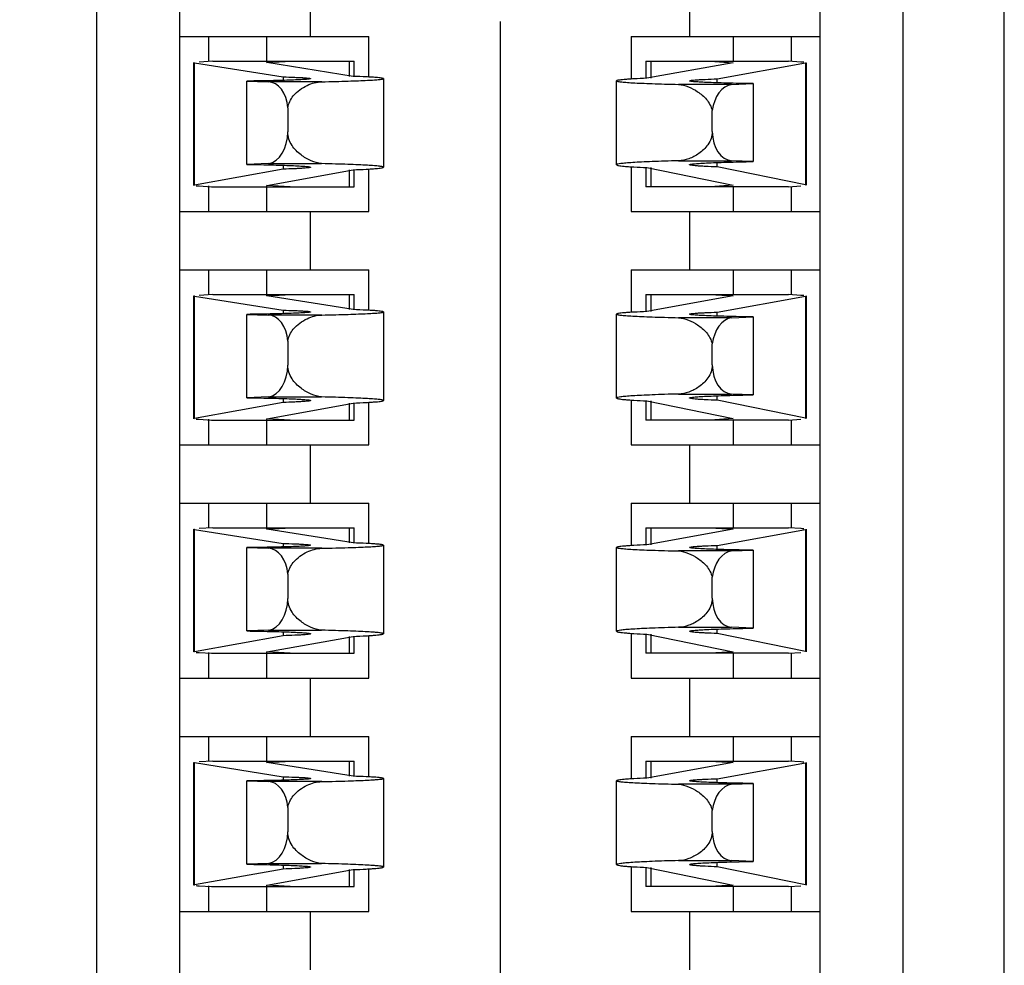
# Model space of a CAD drawing. Header units: inches. Extents: x 0 to 34, y 0 to 22.
# Tile 8 of 51: x 11.521 to 11.787, y 10.861 to 11.116. Entities that reach past the tile are written whole.
import ezdxf

# ---------------------------------------------------------------- set-up
doc = ezdxf.new("R2010")
doc.units = ezdxf.units.IN
doc.header["$LTSCALE"] = 1.87
doc.header["$MEASUREMENT"] = 0
doc.linetypes.add('CENTER', pattern=[0.6, 0.375, -0.075, 0.075, -0.075])
doc.layers.get('0').update_dxf_attribs({"linetype": 'CONTINUOUS'})
doc.layers.add('02___PRT_ALL_AXES', color=7, linetype='CONTINUOUS')
doc.layers.add('DIMENSIONS', color=7, linetype='CONTINUOUS')
doc.styles.get("Standard").update_dxf_attribs({"font": 'txt', "width": 0.8})
doc.dimstyles.new('DIMSTYLE_2', dxfattribs={"dimtxt": 0.125, "dimasz": 0.18, "dimexe": 0.125, "dimexo": 0.0625, "dimgap": 0.03125, "dimtad": 0, "dimtih": 1, "dimtoh": 1, "dimlfac": 0.5, "dimdsep": 46, "dimtxsty": 'STANDARD', "dimblk": '_FILLED', "dimblk1": '_FILLED', "dimblk2": '_FILLED', "dimcen": 0.09, "dimadec": 0, "dimazin": 0, "dimtp": 0.001, "dimtm": 0.001, "dimtfac": 1, "dimtofl": 0, "dimtmove": 0, "dimatfit": 3, "dimldrblk": '_FILLED', "dimfxl": 1, "dimtolj": 1, "dimarcsym": 0})

# ---------------------------------------------------------------- blocks, each defined once
blk = doc.blocks.new('*D24')
at = {"layer": 'DIMENSIONS', "color": 2, "linetype": 'CONTINUOUS'}
blk.add_line((11.5014, 11.87517), (10.46138, 11.87517), dxfattribs=at)
at = {"layer": 'DIMENSIONS', "color": 2, "linetype": 'CONTINUOUS', "insert": (10.39888, 11.93767), "char_height": 0.125, "width": 1.325, "attachment_point": 3, "line_spacing_factor": 0.9}
blk.add_mtext('71.96{\\Ftxt.shx;\\W1.000000;\\H0.125000; }[2.833]', dxfattribs=at)
blk = doc.blocks.new('_FILLED')
at = {"color": 0, "linetype": 'BYBLOCK'}
blk.add_solid([(0, 0), (-1, 0.1736), (-1, -0.1736)], dxfattribs=at)

msp = doc.modelspace()

# ---------------------------------------------------------------- linework, layer by layer
at = {"color": 7, "linetype": 'CONTINUOUS'}
for p, q in [((11.73693, 10.6921), (11.73693, 13.05824)), ((11.75925, 13.05824), (11.75925, 10.6921)), ((11.78664, 10.6921), (11.78664, 13.05824)), ((11.54159, 10.74879), (11.54159, 13.00155)), ((11.5639, 13.00155), (11.5639, 10.74879)), ((11.59928, 11.11139), (11.59928, 11.12714)), ((11.70164, 11.12714), (11.70164, 11.11139)), ((11.5639, 11.11139), (11.61502, 11.11139)), ((11.57172, 11.11139), (11.57172, 11.1047)), ((11.58747, 11.10436), (11.58747, 11.11139)), ((11.61502, 11.10046), (11.61502, 11.11139)), ((11.68589, 11.11139), (11.68589, 11.09992)), ((11.68589, 11.11139), (11.73693, 11.11139)), ((11.71345, 11.11139), (11.71345, 11.1047)), ((11.7292, 11.1047), (11.7292, 11.11139)), ((11.56778, 11.07121), (11.56778, 11.10436)), ((11.56794, 11.07126), (11.56794, 11.1043)), ((11.56794, 11.1043), (11.59187, 11.1005)), ((11.57293, 11.1047), (11.56918, 11.1045)), ((11.57293, 11.1047), (11.61109, 11.1047)), ((11.58747, 11.10436), (11.59412, 11.1047)), ((11.61082, 11.10064), (11.58747, 11.10436)), ((11.60969, 11.1047), (11.60969, 11.10064)), ((11.61109, 11.10064), (11.61109, 11.1047)), ((11.68983, 11.1047), (11.68983, 11.10012)), ((11.68983, 11.1047), (11.72836, 11.1047)), ((11.71345, 11.10433), (11.69009, 11.10012)), ((11.69123, 11.10012), (11.69123, 11.1047)), ((11.70717, 11.1047), (11.71345, 11.10433)), ((11.70905, 11.09996), (11.73297, 11.10427)), ((11.73173, 11.1045), (11.72836, 11.1047)), ((11.73297, 11.10427), (11.73297, 11.07132)), ((11.73313, 11.10433), (11.73313, 11.07125)), ((11.58206, 11.07687), (11.58206, 11.09936)), ((11.58206, 11.09936), (11.58787, 11.09919)), ((11.60234, 11.09919), (11.58787, 11.09919)), ((11.59187, 11.1005), (11.59187, 11.09956)), ((11.61896, 11.10003), (11.61896, 11.07611)), ((11.68195, 11.07678), (11.68195, 11.09943)), ((11.70905, 11.0989), (11.70905, 11.09996)), ((11.713, 11.09847), (11.69865, 11.09847)), ((11.713, 11.09847), (11.71886, 11.09867)), ((11.71886, 11.09867), (11.71886, 11.07763)), ((11.59314, 11.09217), (11.59314, 11.08562)), ((11.70778, 11.08573), (11.70778, 11.09139)), ((11.69865, 11.07786), (11.713, 11.07786)), ((11.71886, 11.07763), (11.713, 11.07786)), ((11.59187, 11.07558), (11.56794, 11.07126)), ((11.58792, 11.07707), (11.58206, 11.07687)), ((11.58747, 11.07121), (11.61082, 11.07542)), ((11.58792, 11.07707), (11.60226, 11.07707)), ((11.59187, 11.07664), (11.59187, 11.07558)), ((11.60969, 11.07542), (11.60969, 11.07084)), ((11.61109, 11.07084), (11.61109, 11.07542)), ((11.61502, 11.06415), (11.61502, 11.07562)), ((11.68589, 11.07623), (11.68589, 11.06415)), ((11.68983, 11.07599), (11.68983, 11.07084)), ((11.69009, 11.07599), (11.71345, 11.07125)), ((11.69123, 11.07084), (11.69123, 11.07599)), ((11.70905, 11.07618), (11.70905, 11.07737)), ((11.73297, 11.07132), (11.70905, 11.07618)), ((11.56918, 11.07104), (11.57255, 11.07084)), ((11.57172, 11.07104), (11.57172, 11.06415)), ((11.57255, 11.07084), (11.61109, 11.07084)), ((11.58747, 11.06415), (11.58747, 11.07121)), ((11.59375, 11.07084), (11.58747, 11.07121)), ((11.72836, 11.07084), (11.68983, 11.07084)), ((11.71345, 11.07125), (11.70717, 11.07084)), ((11.71345, 11.07084), (11.71345, 11.06415)), ((11.72836, 11.07084), (11.73173, 11.07106)), ((11.7292, 11.06415), (11.7292, 11.07084)), ((11.5639, 11.06415), (11.61502, 11.06415)), ((11.59928, 11.0484), (11.59928, 11.06415)), ((11.68589, 11.06415), (11.73693, 11.06415)), ((11.70164, 11.06415), (11.70164, 11.0484)), ((11.5639, 11.0484), (11.61502, 11.0484)), ((11.57172, 11.0484), (11.57172, 11.04171)), ((11.58747, 11.04136), (11.58747, 11.0484)), ((11.61502, 11.03747), (11.61502, 11.0484)), ((11.68589, 11.0484), (11.68589, 11.03692)), ((11.68589, 11.0484), (11.73693, 11.0484)), ((11.71345, 11.0484), (11.71345, 11.04171)), ((11.7292, 11.04171), (11.7292, 11.0484)), ((11.56778, 11.00821), (11.56778, 11.04136)), ((11.56794, 11.00827), (11.56794, 11.04131)), ((11.56794, 11.04131), (11.59187, 11.03751)), ((11.57293, 11.04171), (11.56918, 11.04151)), ((11.57293, 11.04171), (11.61109, 11.04171)), ((11.58747, 11.04136), (11.59412, 11.04171)), ((11.61082, 11.03765), (11.58747, 11.04136)), ((11.60969, 11.04171), (11.60969, 11.03765)), ((11.61109, 11.03765), (11.61109, 11.04171)), ((11.68983, 11.04171), (11.68983, 11.03713)), ((11.68983, 11.04171), (11.72836, 11.04171)), ((11.71345, 11.04134), (11.69009, 11.03713)), ((11.69123, 11.03713), (11.69123, 11.04171)), ((11.70717, 11.04171), (11.71345, 11.04134)), ((11.70905, 11.03697), (11.73297, 11.04128)), ((11.73173, 11.04151), (11.72836, 11.04171)), ((11.73297, 11.04128), (11.73297, 11.00833)), ((11.73313, 11.04134), (11.73313, 11.00826)), ((11.58206, 11.01388), (11.58206, 11.03637)), ((11.58206, 11.03637), (11.58787, 11.03619)), ((11.60234, 11.03619), (11.58787, 11.03619)), ((11.59187, 11.03751), (11.59187, 11.03657)), ((11.61896, 11.03704), (11.61896, 11.01312)), ((11.68195, 11.01379), (11.68195, 11.03643)), ((11.713, 11.03548), (11.69865, 11.03548)), ((11.70905, 11.03591), (11.70905, 11.03697)), ((11.713, 11.03548), (11.71886, 11.03568)), ((11.71886, 11.03568), (11.71886, 11.01464)), ((11.59314, 11.02918), (11.59314, 11.02263)), ((11.70778, 11.02273), (11.70778, 11.02839)), ((11.58792, 11.01408), (11.58206, 11.01388)), ((11.58792, 11.01408), (11.60226, 11.01408)), ((11.69865, 11.01486), (11.713, 11.01486)), ((11.70905, 11.01318), (11.70905, 11.01438)), ((11.71886, 11.01464), (11.713, 11.01486)), ((11.59187, 11.01258), (11.56794, 11.00827)), ((11.58747, 11.00821), (11.61082, 11.01242)), ((11.59187, 11.01365), (11.59187, 11.01258)), ((11.60969, 11.01242), (11.60969, 11.00785)), ((11.61109, 11.00785), (11.61109, 11.01242)), ((11.61502, 11.00115), (11.61502, 11.01263)), ((11.68589, 11.01323), (11.68589, 11.00115)), ((11.68983, 11.013), (11.68983, 11.00785)), ((11.69009, 11.013), (11.71345, 11.00826)), ((11.69123, 11.00785), (11.69123, 11.013)), ((11.73297, 11.00833), (11.70905, 11.01318)), ((11.56918, 11.00804), (11.57255, 11.00785)), ((11.57172, 11.00804), (11.57172, 11.00115)), ((11.57255, 11.00785), (11.61109, 11.00785)), ((11.58747, 11.00115), (11.58747, 11.00821)), ((11.59375, 11.00785), (11.58747, 11.00821)), ((11.72836, 11.00785), (11.68983, 11.00785)), ((11.71345, 11.00826), (11.70717, 11.00785)), ((11.71345, 11.00785), (11.71345, 11.00115)), ((11.72836, 11.00785), (11.73173, 11.00807)), ((11.7292, 11.00115), (11.7292, 11.00785)), ((11.5639, 11.00115), (11.61502, 11.00115)), ((11.59928, 10.98541), (11.59928, 11.00115)), ((11.68589, 11.00115), (11.73693, 11.00115)), ((11.70164, 11.00115), (11.70164, 10.98541)), ((11.5639, 10.98541), (11.61502, 10.98541)), ((11.57172, 10.98541), (11.57172, 10.97871)), ((11.58747, 10.97837), (11.58747, 10.98541)), ((11.61502, 10.97448), (11.61502, 10.98541)), ((11.68589, 10.98541), (11.68589, 10.97393)), ((11.68589, 10.98541), (11.73693, 10.98541)), ((11.71345, 10.98541), (11.71345, 10.97871)), ((11.7292, 10.97871), (11.7292, 10.98541)), ((11.56778, 10.94522), (11.56778, 10.97837)), ((11.56794, 10.94528), (11.56794, 10.97832)), ((11.56794, 10.97832), (11.59187, 10.97451)), ((11.57293, 10.97871), (11.56918, 10.97852)), ((11.57293, 10.97871), (11.61109, 10.97871)), ((11.58747, 10.97837), (11.59412, 10.97871)), ((11.61082, 10.97466), (11.58747, 10.97837)), ((11.60969, 10.97871), (11.60969, 10.97466)), ((11.61109, 10.97466), (11.61109, 10.97871)), ((11.68983, 10.97871), (11.68983, 10.97414)), ((11.68983, 10.97871), (11.72836, 10.97871)), ((11.71345, 10.97835), (11.69009, 10.97414)), ((11.69123, 10.97414), (11.69123, 10.97871)), ((11.70717, 10.97871), (11.71345, 10.97835)), ((11.70905, 10.97398), (11.73297, 10.97829)), ((11.73173, 10.97852), (11.72836, 10.97871)), ((11.73297, 10.97829), (11.73297, 10.94533)), ((11.73313, 10.97835), (11.73313, 10.94527)), ((11.59187, 10.97451), (11.59187, 10.97358)), ((11.61896, 10.97404), (11.61896, 10.95013)), ((11.70905, 10.97291), (11.70905, 10.97398)), ((11.58206, 10.95088), (11.58206, 10.97338)), ((11.58206, 10.97338), (11.58787, 10.9732)), ((11.60234, 10.9732), (11.58787, 10.9732)), ((11.68195, 10.95079), (11.68195, 10.97344)), ((11.713, 10.97248), (11.69865, 10.97248)), ((11.713, 10.97248), (11.71886, 10.97268)), ((11.71886, 10.97268), (11.71886, 10.95165)), ((11.59314, 10.96619), (11.59314, 10.95963)), ((11.70778, 10.95974), (11.70778, 10.9654)), ((11.58792, 10.95108), (11.58206, 10.95088)), ((11.58792, 10.95108), (11.60226, 10.95108)), ((11.59187, 10.95065), (11.59187, 10.94959)), ((11.68589, 10.95024), (11.68589, 10.93816)), ((11.68983, 10.95001), (11.68983, 10.94485)), ((11.69009, 10.95001), (11.71345, 10.94527)), ((11.69123, 10.94485), (11.69123, 10.95001)), ((11.69865, 10.95187), (11.713, 10.95187)), ((11.70905, 10.95019), (11.70905, 10.95139)), ((11.73297, 10.94533), (11.70905, 10.95019)), ((11.71886, 10.95165), (11.713, 10.95187)), ((11.59187, 10.94959), (11.56794, 10.94528)), ((11.58747, 10.94522), (11.61082, 10.94943)), ((11.60969, 10.94943), (11.60969, 10.94485)), ((11.61109, 10.94485), (11.61109, 10.94943)), ((11.61502, 10.93816), (11.61502, 10.94964)), ((11.56918, 10.94505), (11.57255, 10.94485)), ((11.57172, 10.94505), (11.57172, 10.93816)), ((11.57255, 10.94485), (11.61109, 10.94485)), ((11.58747, 10.93816), (11.58747, 10.94522)), ((11.59375, 10.94485), (11.58747, 10.94522)), ((11.72836, 10.94485), (11.68983, 10.94485)), ((11.71345, 10.94527), (11.70717, 10.94485)), ((11.71345, 10.94485), (11.71345, 10.93816)), ((11.72836, 10.94485), (11.73173, 10.94508)), ((11.7292, 10.93816), (11.7292, 10.94485)), ((11.5639, 10.93816), (11.61502, 10.93816)), ((11.59928, 10.92241), (11.59928, 10.93816)), ((11.68589, 10.93816), (11.73693, 10.93816)), ((11.70164, 10.93816), (11.70164, 10.92241)), ((11.5639, 10.92241), (11.61502, 10.92241)), ((11.57172, 10.92241), (11.57172, 10.91572)), ((11.58747, 10.91538), (11.58747, 10.92241)), ((11.61502, 10.91148), (11.61502, 10.92241)), ((11.68589, 10.92241), (11.68589, 10.91094)), ((11.68589, 10.92241), (11.73693, 10.92241)), ((11.71345, 10.92241), (11.71345, 10.91572)), ((11.7292, 10.91572), (11.7292, 10.92241)), ((11.56778, 10.88223), (11.56778, 10.91538)), ((11.57293, 10.91572), (11.56918, 10.91553)), ((11.57293, 10.91572), (11.61109, 10.91572)), ((11.58747, 10.91538), (11.59412, 10.91572)), ((11.61082, 10.91166), (11.58747, 10.91538)), ((11.60969, 10.91572), (11.60969, 10.91166)), ((11.61109, 10.91166), (11.61109, 10.91572)), ((11.68983, 10.91572), (11.68983, 10.91114)), ((11.68983, 10.91572), (11.72836, 10.91572)), ((11.69123, 10.91114), (11.69123, 10.91572)), ((11.70717, 10.91572), (11.71345, 10.91535)), ((11.73173, 10.91552), (11.72836, 10.91572)), ((11.56794, 10.88229), (11.56794, 10.91533)), ((11.56794, 10.91533), (11.59187, 10.91152)), ((11.71345, 10.91535), (11.69009, 10.91114)), ((11.70905, 10.91098), (11.73297, 10.9153)), ((11.73297, 10.9153), (11.73297, 10.88234)), ((11.73313, 10.91535), (11.73313, 10.88228)), ((11.58206, 10.88789), (11.58206, 10.91038)), ((11.58206, 10.91038), (11.58787, 10.91021)), ((11.60234, 10.91021), (11.58787, 10.91021)), ((11.59187, 10.91152), (11.59187, 10.91059)), ((11.61896, 10.91105), (11.61896, 10.88713)), ((11.68195, 10.8878), (11.68195, 10.91045)), ((11.70905, 10.90992), (11.70905, 10.91098)), ((11.713, 10.90949), (11.69865, 10.90949)), ((11.713, 10.90949), (11.71886, 10.90969)), ((11.71886, 10.90969), (11.71886, 10.88865)), ((11.59314, 10.9032), (11.59314, 10.89664)), ((11.70778, 10.89675), (11.70778, 10.90241)), ((11.69865, 10.88888), (11.713, 10.88888)), ((11.71886, 10.88865), (11.713, 10.88888)), ((11.59187, 10.8866), (11.56794, 10.88229)), ((11.58792, 10.88809), (11.58206, 10.88789)), ((11.58747, 10.88223), (11.61082, 10.88644)), ((11.58792, 10.88809), (11.60226, 10.88809)), ((11.59187, 10.88766), (11.59187, 10.8866)), ((11.60969, 10.88644), (11.60969, 10.88186)), ((11.61109, 10.88186), (11.61109, 10.88644)), ((11.61502, 10.87517), (11.61502, 10.88665)), ((11.68589, 10.88725), (11.68589, 10.87517)), ((11.68983, 10.88702), (11.68983, 10.88186)), ((11.69009, 10.88702), (11.71345, 10.88228)), ((11.69123, 10.88186), (11.69123, 10.88702)), ((11.70905, 10.8872), (11.70905, 10.88839)), ((11.73297, 10.88234), (11.70905, 10.8872)), ((11.56918, 10.88206), (11.57255, 10.88186)), ((11.57172, 10.88206), (11.57172, 10.87517)), ((11.57255, 10.88186), (11.61109, 10.88186)), ((11.58747, 10.87517), (11.58747, 10.88223)), ((11.59375, 10.88186), (11.58747, 10.88223)), ((11.72836, 10.88186), (11.68983, 10.88186)), ((11.71345, 10.88228), (11.70717, 10.88186)), ((11.71345, 10.88186), (11.71345, 10.87517)), ((11.72836, 10.88186), (11.73173, 10.88208)), ((11.7292, 10.87517), (11.7292, 10.88186)), ((11.5639, 10.87517), (11.61502, 10.87517)), ((11.59928, 10.85942), (11.59928, 10.87517)), ((11.68589, 10.87517), (11.73693, 10.87517)), ((11.70164, 10.87517), (11.70164, 10.85942))]:
    msp.add_line(p, q, dxfattribs=at)
for centre, major_axis, ratio, start_param, end_param in [((11.58747, 11.10436), (0.01969, 0), 0.020507, -3.141593, -3.013341), ((11.71345, 11.10433), (0.01969, 0), 0.023247, 0.253068, 0.379602), ((11.71345, 11.10433), (0.01969, 0), 0.023247, -0.128252, 0), ((11.58781, 11.09131), (0, 0.00787), 0.680676, -1.461253, -0.01066), ((11.71355, 11.0899), (0, 0.0086), 0.680676, 0.093762, 1.397814), ((11.58728, 11.08562), (0, 0.0086), 0.680676, -3.032751, -1.570796), ((11.71314, 11.08573), (0, 0.00787), 0.680676, -4.712387, -3.167688), ((11.58747, 11.07121), (0.01969, 0), 0.023247, 3.013341, 3.141593), ((11.58747, 11.07121), (0.01969, 0), 0.023247, -2.888524, -2.761991), ((11.71345, 11.07125), (0.01969, 0), 0.026186, 0, 0.128252), ((11.58747, 11.04136), (0.01969, 0), 0.020507, -3.141593, -3.013341), ((11.71345, 11.04134), (0.01969, 0), 0.023247, 0.253068, 0.379602), ((11.71345, 11.04134), (0.01969, 0), 0.023247, -0.128252, 0), ((11.58781, 11.02832), (0, 0.00787), 0.680676, -1.461253, -0.01066), ((11.71355, 11.02691), (0, 0.0086), 0.680676, 0.093762, 1.397814), ((11.58728, 11.02263), (0, 0.0086), 0.680676, -3.032751, -1.570796), ((11.71314, 11.02273), (0, 0.00787), 0.680676, -4.712387, -3.167688), ((11.58747, 11.00821), (0.01969, 0), 0.023247, 3.013341, 3.141593), ((11.58747, 11.00821), (0.01969, 0), 0.023247, -2.888524, -2.761991), ((11.71345, 11.00826), (0.01969, 0), 0.026186, 0, 0.128252), ((11.58747, 10.97837), (0.01969, 0), 0.020507, -3.141593, -3.013341), ((11.71345, 10.97835), (0.01969, 0), 0.023247, 0.253068, 0.379602), ((11.71345, 10.97835), (0.01969, 0), 0.023247, -0.128252, 0), ((11.58781, 10.96533), (0, 0.00787), 0.680676, -1.461253, -0.01066), ((11.71355, 10.96392), (0, 0.0086), 0.680676, 0.093762, 1.397814), ((11.58728, 10.95963), (0, 0.0086), 0.680676, -3.032751, -1.570796), ((11.71314, 10.95974), (0, 0.00787), 0.680676, -4.712387, -3.167688), ((11.58747, 10.94522), (0.01969, 0), 0.023247, 3.013341, 3.141593), ((11.58747, 10.94522), (0.01969, 0), 0.023247, -2.888524, -2.761991), ((11.71345, 10.94527), (0.01969, 0), 0.026186, 0, 0.128252), ((11.58747, 10.91538), (0.01969, 0), 0.020507, 3.141593, 3.269844), ((11.71345, 10.91535), (0.01969, 0), 0.023247, 0.253068, 0.379602), ((11.71345, 10.91535), (0.01969, 0), 0.023247, -0.128252, 0), ((11.58781, 10.90234), (0, 0.00787), 0.680676, -1.461253, -0.01066), ((11.71355, 10.90093), (0, 0.0086), 0.680676, 0.093762, 1.397814), ((11.58728, 10.89664), (0, 0.0086), 0.680676, -3.032751, -1.570796), ((11.71314, 10.89675), (0, 0.00787), 0.680676, -4.712387, -3.167688), ((11.58747, 10.88223), (0.01969, 0), 0.023247, 3.013341, 3.141593), ((11.58747, 10.88223), (0.01969, 0), 0.023247, -2.888524, -2.761991), ((11.71345, 10.88228), (0.01969, 0), 0.026186, 0, 0.128252)]:
    msp.add_ellipse(centre, major_axis=major_axis, ratio=ratio, start_param=start_param, end_param=end_param, dxfattribs=at)
for points, knots in [([(11.59928, 11.10003), (11.59928, 11.1), (11.59914, 11.09996), (11.59895, 11.09992), (11.59857, 11.09987), (11.59781, 11.0998), (11.5965, 11.09973), (11.59454, 11.09964), (11.59206, 11.09956), (11.5891, 11.09948), (11.58571, 11.09942), (11.58332, 11.09938), (11.58206, 11.09936)], [0, 0, 0, 0, 0.00511, 0.018113, 0.039341, 0.068773, 0.151956, 0.266626, 0.411096, 0.583526, 0.78102, 1, 1, 1, 1]), ([(11.59187, 11.1005), (11.59293, 11.10047), (11.59441, 11.10042), (11.59625, 11.10034), (11.59731, 11.10028), (11.59812, 11.10022), (11.59875, 11.10017), (11.59904, 11.10011), (11.59928, 11.10007), (11.59928, 11.10003)], [0, 0, 0, 0, 0.427773, 0.599482, 0.741382, 0.852763, 0.933002, 0.981826, 1, 1, 1, 1]), ([(11.59314, 11.09217), (11.59332, 11.09333), (11.59426, 11.09522), (11.59633, 11.09705), (11.59884, 11.09857), (11.60097, 11.09917), (11.60234, 11.09919)], [0, 0, 0, 0, 0.285215, 0.483304, 0.668118, 1, 1, 1, 1]), ([(11.60234, 11.09919), (11.60358, 11.09921), (11.60594, 11.09927), (11.60925, 11.09936), (11.61211, 11.09946), (11.61448, 11.09956), (11.61635, 11.09967), (11.61759, 11.09976), (11.6183, 11.09984), (11.61865, 11.0999), (11.61884, 11.09995), (11.61896, 11.1), (11.61896, 11.10003)], [0, 0, 0, 0, 0.224439, 0.423789, 0.595787, 0.738619, 0.851168, 0.932426, 0.961125, 0.981837, 0.994613, 1, 1, 1, 1]), ([(11.61896, 11.10003), (11.61896, 11.10008), (11.61871, 11.10013), (11.61838, 11.10021), (11.6177, 11.10028), (11.61681, 11.10036), (11.61565, 11.10043), (11.61363, 11.10054), (11.61199, 11.1006), (11.61082, 11.10064)], [0, 0, 0, 0, 0.018702, 0.067324, 0.147046, 0.257774, 0.399097, 0.570517, 1, 1, 1, 1]), ([(11.69009, 11.10012), (11.68892, 11.10007), (11.68728, 11.1), (11.68526, 11.09988), (11.6841, 11.0998), (11.68321, 11.09971), (11.68253, 11.09963), (11.68219, 11.09955), (11.68195, 11.09948), (11.68195, 11.09943)], [0, 0, 0, 0, 0.428924, 0.60015, 0.741344, 0.852018, 0.931783, 0.980609, 1, 1, 1, 1]), ([(11.68195, 11.09943), (11.68195, 11.09939), (11.68207, 11.09933), (11.68226, 11.09928), (11.68262, 11.09922), (11.68334, 11.09912), (11.68458, 11.09901), (11.68645, 11.09889), (11.68884, 11.09878), (11.69171, 11.09867), (11.69503, 11.09856), (11.6974, 11.0985), (11.69865, 11.09847)], [0, 0, 0, 0, 0.005689, 0.018589, 0.039369, 0.068109, 0.149394, 0.26192, 0.404686, 0.576574, 0.775768, 1, 1, 1, 1]), ([(11.70164, 11.09943), (11.70164, 11.09947), (11.70187, 11.09952), (11.70217, 11.09959), (11.7028, 11.09965), (11.70361, 11.09971), (11.70467, 11.09978), (11.7065, 11.09987), (11.70799, 11.09993), (11.70905, 11.09996)], [0, 0, 0, 0, 0.018703, 0.067675, 0.147944, 0.259281, 0.401083, 0.572645, 1, 1, 1, 1]), ([(11.71886, 11.09867), (11.7176, 11.09869), (11.7152, 11.09873), (11.71182, 11.09881), (11.70886, 11.09889), (11.70638, 11.09899), (11.70441, 11.09908), (11.7031, 11.09917), (11.70234, 11.09925), (11.70197, 11.0993), (11.70177, 11.09935), (11.70164, 11.0994), (11.70164, 11.09943)], [0, 0, 0, 0, 0.218872, 0.41627, 0.588622, 0.733037, 0.847678, 0.930866, 0.96032, 0.98159, 0.994674, 1, 1, 1, 1]), ([(11.69865, 11.09847), (11.70048, 11.09829), (11.70327, 11.0971), (11.70638, 11.0945), (11.70749, 11.0925), (11.70778, 11.09139)], [0, 0, 0, 0, 0.454791, 0.715655, 1, 1, 1, 1]), ([(11.60226, 11.07707), (11.6013, 11.07718), (11.59932, 11.07774), (11.59654, 11.07938), (11.59401, 11.08188), (11.59314, 11.08434), (11.59314, 11.08562)], [0, 0, 0, 0, 0.216032, 0.453493, 0.714819, 1, 1, 1, 1]), ([(11.70778, 11.08573), (11.70778, 11.08448), (11.70686, 11.0821), (11.70432, 11.07975), (11.70155, 11.0783), (11.69959, 11.07788), (11.69865, 11.07786)], [0, 0, 0, 0, 0.286578, 0.547265, 0.784132, 1, 1, 1, 1]), ([(11.69865, 11.07786), (11.6974, 11.07782), (11.69503, 11.07775), (11.69171, 11.07763), (11.68884, 11.07751), (11.68646, 11.07738), (11.68457, 11.07724), (11.68323, 11.07711), (11.68241, 11.07698), (11.68206, 11.07688), (11.68195, 11.07681), (11.68195, 11.07678)], [0, 0, 0, 0, 0.224041, 0.42307, 0.594828, 0.737505, 0.849989, 0.931294, 0.980914, 0.993961, 1, 1, 1, 1]), ([(11.70164, 11.07678), (11.70164, 11.07681), (11.70177, 11.07687), (11.70197, 11.07691), (11.70234, 11.07698), (11.7031, 11.07706), (11.70441, 11.07716), (11.70638, 11.07727), (11.70886, 11.07738), (11.71182, 11.07747), (11.7152, 11.07756), (11.7176, 11.07761), (11.71886, 11.07763)], [0, 0, 0, 0, 0.005577, 0.018758, 0.040078, 0.069558, 0.152755, 0.267362, 0.411712, 0.583971, 0.781255, 1, 1, 1, 1]), ([(11.58206, 11.07687), (11.58332, 11.07685), (11.58571, 11.0768), (11.5891, 11.07673), (11.59206, 11.07664), (11.59454, 11.07655), (11.5965, 11.07645), (11.59781, 11.07636), (11.59857, 11.07629), (11.59895, 11.07623), (11.59914, 11.07619), (11.59928, 11.07614), (11.59928, 11.07611)], [0, 0, 0, 0, 0.218872, 0.41627, 0.588622, 0.733037, 0.847678, 0.930866, 0.96032, 0.98159, 0.994674, 1, 1, 1, 1]), ([(11.59928, 11.07611), (11.59928, 11.07606), (11.59905, 11.07602), (11.59875, 11.07595), (11.59812, 11.07589), (11.59731, 11.07582), (11.59625, 11.07576), (11.59441, 11.07566), (11.59293, 11.07561), (11.59187, 11.07558)], [0, 0, 0, 0, 0.018703, 0.067675, 0.147944, 0.259281, 0.401083, 0.572645, 1, 1, 1, 1]), ([(11.61896, 11.07611), (11.61896, 11.07614), (11.61885, 11.0762), (11.61865, 11.07625), (11.6183, 11.07632), (11.61758, 11.07641), (11.61634, 11.07652), (11.61446, 11.07664), (11.61208, 11.07676), (11.60921, 11.07687), (11.60588, 11.07698), (11.60352, 11.07704), (11.60226, 11.07707)], [0, 0, 0, 0, 0.005689, 0.018589, 0.039369, 0.068109, 0.149394, 0.261921, 0.404687, 0.576575, 0.775768, 1, 1, 1, 1]), ([(11.61082, 11.07542), (11.61199, 11.07546), (11.61363, 11.07553), (11.61565, 11.07565), (11.61681, 11.07574), (11.6177, 11.07582), (11.61838, 11.07591), (11.61872, 11.07599), (11.61896, 11.07606), (11.61896, 11.07611)], [0, 0, 0, 0, 0.428924, 0.60015, 0.741344, 0.852018, 0.931783, 0.980609, 1, 1, 1, 1]), ([(11.68195, 11.07678), (11.68195, 11.07672), (11.68219, 11.07663), (11.68254, 11.07655), (11.68321, 11.07645), (11.6841, 11.07636), (11.68526, 11.07626), (11.68728, 11.07613), (11.68892, 11.07605), (11.69009, 11.07599)], [0, 0, 0, 0, 0.02019, 0.069261, 0.149082, 0.259695, 0.400738, 0.571735, 1, 1, 1, 1]), ([(11.70905, 11.07618), (11.70799, 11.07621), (11.7065, 11.07628), (11.70467, 11.07638), (11.70361, 11.07645), (11.7028, 11.07653), (11.70217, 11.0766), (11.70186, 11.07667), (11.70164, 11.07673), (11.70164, 11.07678)], [0, 0, 0, 0, 0.42686, 0.598248, 0.739933, 0.851221, 0.931527, 0.980678, 1, 1, 1, 1]), ([(11.59928, 11.03704), (11.59928, 11.03701), (11.59914, 11.03697), (11.59895, 11.03693), (11.59857, 11.03688), (11.59781, 11.03681), (11.5965, 11.03673), (11.59454, 11.03665), (11.59206, 11.03657), (11.5891, 11.03649), (11.58571, 11.03642), (11.58332, 11.03639), (11.58206, 11.03637)], [0, 0, 0, 0, 0.00511, 0.018113, 0.039341, 0.068773, 0.151956, 0.266626, 0.411096, 0.583526, 0.78102, 1, 1, 1, 1]), ([(11.59187, 11.03751), (11.59293, 11.03748), (11.59441, 11.03743), (11.59625, 11.03735), (11.59731, 11.03729), (11.59812, 11.03723), (11.59875, 11.03718), (11.59904, 11.03711), (11.59928, 11.03708), (11.59928, 11.03704)], [0, 0, 0, 0, 0.427773, 0.599482, 0.741382, 0.852763, 0.933002, 0.981826, 1, 1, 1, 1]), ([(11.59314, 11.02918), (11.59332, 11.03034), (11.59426, 11.03222), (11.59633, 11.03406), (11.59884, 11.03558), (11.60097, 11.03618), (11.60234, 11.03619)], [0, 0, 0, 0, 0.285215, 0.483304, 0.668118, 1, 1, 1, 1]), ([(11.60234, 11.03619), (11.60358, 11.03622), (11.60594, 11.03627), (11.60925, 11.03637), (11.61211, 11.03647), (11.61448, 11.03657), (11.61635, 11.03667), (11.61759, 11.03677), (11.6183, 11.03685), (11.61865, 11.03691), (11.61884, 11.03695), (11.61896, 11.03701), (11.61896, 11.03704)], [0, 0, 0, 0, 0.224439, 0.423789, 0.595787, 0.738619, 0.851168, 0.932426, 0.961125, 0.981837, 0.994613, 1, 1, 1, 1]), ([(11.61896, 11.03704), (11.61896, 11.03709), (11.61871, 11.03714), (11.61838, 11.03721), (11.6177, 11.03729), (11.61681, 11.03736), (11.61565, 11.03744), (11.61363, 11.03754), (11.61199, 11.03761), (11.61082, 11.03765)], [0, 0, 0, 0, 0.018702, 0.067324, 0.147046, 0.257774, 0.399097, 0.570517, 1, 1, 1, 1]), ([(11.69009, 11.03713), (11.68892, 11.03708), (11.68728, 11.03701), (11.68526, 11.03689), (11.6841, 11.0368), (11.68321, 11.03672), (11.68253, 11.03663), (11.68219, 11.03656), (11.68195, 11.03649), (11.68195, 11.03643)], [0, 0, 0, 0, 0.428924, 0.60015, 0.741344, 0.852018, 0.931783, 0.980609, 1, 1, 1, 1]), ([(11.68195, 11.03643), (11.68195, 11.0364), (11.68207, 11.03634), (11.68226, 11.03629), (11.68262, 11.03622), (11.68334, 11.03613), (11.68458, 11.03602), (11.68645, 11.0359), (11.68884, 11.03579), (11.69171, 11.03567), (11.69503, 11.03557), (11.6974, 11.03551), (11.69865, 11.03548)], [0, 0, 0, 0, 0.005689, 0.018589, 0.039369, 0.068109, 0.149394, 0.26192, 0.404686, 0.576574, 0.775768, 1, 1, 1, 1]), ([(11.69865, 11.03548), (11.70048, 11.0353), (11.70327, 11.03411), (11.70638, 11.03151), (11.70749, 11.0295), (11.70778, 11.02839)], [0, 0, 0, 0, 0.454791, 0.715655, 1, 1, 1, 1]), ([(11.70164, 11.03643), (11.70164, 11.03648), (11.70187, 11.03653), (11.70217, 11.03659), (11.7028, 11.03666), (11.70361, 11.03672), (11.70467, 11.03679), (11.7065, 11.03688), (11.70799, 11.03693), (11.70905, 11.03697)], [0, 0, 0, 0, 0.018703, 0.067675, 0.147944, 0.259281, 0.401083, 0.572645, 1, 1, 1, 1]), ([(11.71886, 11.03568), (11.7176, 11.0357), (11.7152, 11.03574), (11.71182, 11.03582), (11.70886, 11.0359), (11.70638, 11.03599), (11.70441, 11.03609), (11.7031, 11.03618), (11.70234, 11.03626), (11.70197, 11.03631), (11.70177, 11.03636), (11.70164, 11.0364), (11.70164, 11.03643)], [0, 0, 0, 0, 0.218872, 0.41627, 0.588622, 0.733037, 0.847678, 0.930866, 0.96032, 0.98159, 0.994674, 1, 1, 1, 1]), ([(11.60226, 11.01408), (11.6013, 11.01418), (11.59932, 11.01474), (11.59654, 11.01639), (11.59401, 11.01889), (11.59314, 11.02135), (11.59314, 11.02263)], [0, 0, 0, 0, 0.216032, 0.453493, 0.714819, 1, 1, 1, 1]), ([(11.70778, 11.02273), (11.70778, 11.02149), (11.70686, 11.0191), (11.70432, 11.01676), (11.70155, 11.0153), (11.69959, 11.01489), (11.69865, 11.01486)], [0, 0, 0, 0, 0.286578, 0.547265, 0.784132, 1, 1, 1, 1]), ([(11.58206, 11.01388), (11.58332, 11.01386), (11.58571, 11.01381), (11.5891, 11.01374), (11.59206, 11.01365), (11.59454, 11.01356), (11.5965, 11.01346), (11.59781, 11.01337), (11.59857, 11.01329), (11.59895, 11.01324), (11.59914, 11.0132), (11.59928, 11.01315), (11.59928, 11.01312)], [0, 0, 0, 0, 0.218872, 0.41627, 0.588622, 0.733037, 0.847678, 0.930866, 0.96032, 0.98159, 0.994674, 1, 1, 1, 1]), ([(11.61896, 11.01312), (11.61896, 11.01315), (11.61885, 11.01321), (11.61865, 11.01326), (11.6183, 11.01333), (11.61758, 11.01342), (11.61634, 11.01353), (11.61446, 11.01365), (11.61208, 11.01377), (11.60921, 11.01388), (11.60588, 11.01398), (11.60352, 11.01405), (11.60226, 11.01408)], [0, 0, 0, 0, 0.005689, 0.018589, 0.039369, 0.068109, 0.149394, 0.261921, 0.404687, 0.576575, 0.775768, 1, 1, 1, 1]), ([(11.69865, 11.01486), (11.6974, 11.01483), (11.69503, 11.01476), (11.69171, 11.01464), (11.68884, 11.01451), (11.68646, 11.01438), (11.68457, 11.01425), (11.68323, 11.01412), (11.68241, 11.01399), (11.68206, 11.01389), (11.68195, 11.01382), (11.68195, 11.01379)], [0, 0, 0, 0, 0.224041, 0.42307, 0.594828, 0.737505, 0.849989, 0.931294, 0.980914, 0.993961, 1, 1, 1, 1]), ([(11.68195, 11.01379), (11.68195, 11.01373), (11.68219, 11.01364), (11.68254, 11.01356), (11.68321, 11.01346), (11.6841, 11.01337), (11.68526, 11.01327), (11.68728, 11.01314), (11.68892, 11.01305), (11.69009, 11.013)], [0, 0, 0, 0, 0.02019, 0.069261, 0.149082, 0.259695, 0.400738, 0.571735, 1, 1, 1, 1]), ([(11.70164, 11.01379), (11.70164, 11.01382), (11.70177, 11.01387), (11.70197, 11.01392), (11.70234, 11.01398), (11.7031, 11.01407), (11.70441, 11.01417), (11.70638, 11.01428), (11.70886, 11.01438), (11.71182, 11.01448), (11.7152, 11.01457), (11.7176, 11.01462), (11.71886, 11.01464)], [0, 0, 0, 0, 0.005577, 0.018758, 0.040078, 0.069558, 0.152755, 0.267362, 0.411712, 0.583971, 0.781255, 1, 1, 1, 1]), ([(11.70905, 11.01318), (11.70799, 11.01322), (11.7065, 11.01328), (11.70467, 11.01339), (11.70361, 11.01346), (11.7028, 11.01353), (11.70217, 11.01361), (11.70186, 11.01368), (11.70164, 11.01374), (11.70164, 11.01379)], [0, 0, 0, 0, 0.42686, 0.598248, 0.739933, 0.851221, 0.931527, 0.980678, 1, 1, 1, 1]), ([(11.59928, 11.01312), (11.59928, 11.01307), (11.59905, 11.01303), (11.59875, 11.01296), (11.59812, 11.0129), (11.59731, 11.01283), (11.59625, 11.01276), (11.59441, 11.01267), (11.59293, 11.01262), (11.59187, 11.01258)], [0, 0, 0, 0, 0.018703, 0.067675, 0.147944, 0.259281, 0.401083, 0.572645, 1, 1, 1, 1]), ([(11.61082, 11.01242), (11.61199, 11.01247), (11.61363, 11.01254), (11.61565, 11.01266), (11.61681, 11.01275), (11.6177, 11.01283), (11.61838, 11.01292), (11.61872, 11.01299), (11.61896, 11.01307), (11.61896, 11.01312)], [0, 0, 0, 0, 0.428924, 0.60015, 0.741344, 0.852018, 0.931783, 0.980609, 1, 1, 1, 1]), ([(11.59928, 10.97404), (11.59928, 10.97401), (11.59914, 10.97398), (11.59895, 10.97394), (11.59857, 10.97389), (11.59781, 10.97382), (11.5965, 10.97374), (11.59454, 10.97366), (11.59206, 10.97357), (11.5891, 10.9735), (11.58571, 10.97343), (11.58332, 10.97339), (11.58206, 10.97338)], [0, 0, 0, 0, 0.00511, 0.018113, 0.039341, 0.068773, 0.151956, 0.266626, 0.411096, 0.583526, 0.78102, 1, 1, 1, 1]), ([(11.59187, 10.97451), (11.59293, 10.97448), (11.59441, 10.97444), (11.59625, 10.97436), (11.59731, 10.9743), (11.59812, 10.97424), (11.59875, 10.97419), (11.59904, 10.97412), (11.59928, 10.97409), (11.59928, 10.97404)], [0, 0, 0, 0, 0.427773, 0.599482, 0.741382, 0.852763, 0.933002, 0.981826, 1, 1, 1, 1]), ([(11.60234, 10.9732), (11.60358, 10.97323), (11.60594, 10.97328), (11.60925, 10.97337), (11.61211, 10.97347), (11.61448, 10.97358), (11.61635, 10.97368), (11.61759, 10.97378), (11.6183, 10.97386), (11.61865, 10.97392), (11.61884, 10.97396), (11.61896, 10.97401), (11.61896, 10.97404)], [0, 0, 0, 0, 0.224439, 0.423789, 0.595787, 0.738619, 0.851168, 0.932426, 0.961125, 0.981837, 0.994613, 1, 1, 1, 1]), ([(11.61896, 10.97404), (11.61896, 10.97409), (11.61871, 10.97415), (11.61838, 10.97422), (11.6177, 10.97429), (11.61681, 10.97437), (11.61565, 10.97445), (11.61363, 10.97455), (11.61199, 10.97462), (11.61082, 10.97466)], [0, 0, 0, 0, 0.018702, 0.067324, 0.147046, 0.257774, 0.399097, 0.570517, 1, 1, 1, 1]), ([(11.69009, 10.97414), (11.68892, 10.97409), (11.68728, 10.97402), (11.68526, 10.9739), (11.6841, 10.97381), (11.68321, 10.97373), (11.68253, 10.97364), (11.68219, 10.97357), (11.68195, 10.97349), (11.68195, 10.97344)], [0, 0, 0, 0, 0.428924, 0.60015, 0.741344, 0.852018, 0.931783, 0.980609, 1, 1, 1, 1]), ([(11.70164, 10.97344), (11.70164, 10.97349), (11.70187, 10.97354), (11.70217, 10.9736), (11.7028, 10.97366), (11.70361, 10.97373), (11.70467, 10.9738), (11.7065, 10.97389), (11.70799, 10.97394), (11.70905, 10.97398)], [0, 0, 0, 0, 0.018703, 0.067675, 0.147944, 0.259281, 0.401083, 0.572645, 1, 1, 1, 1]), ([(11.59314, 10.96619), (11.59332, 10.96735), (11.59426, 10.96923), (11.59633, 10.97107), (11.59884, 10.97259), (11.60097, 10.97319), (11.60234, 10.9732)], [0, 0, 0, 0, 0.285215, 0.483304, 0.668118, 1, 1, 1, 1]), ([(11.68195, 10.97344), (11.68195, 10.97341), (11.68207, 10.97335), (11.68226, 10.9733), (11.68262, 10.97323), (11.68334, 10.97314), (11.68458, 10.97303), (11.68645, 10.97291), (11.68884, 10.97279), (11.69171, 10.97268), (11.69503, 10.97258), (11.6974, 10.97251), (11.69865, 10.97248)], [0, 0, 0, 0, 0.005689, 0.018589, 0.039369, 0.068109, 0.149394, 0.26192, 0.404686, 0.576574, 0.775768, 1, 1, 1, 1]), ([(11.69865, 10.97248), (11.70048, 10.97231), (11.70327, 10.97112), (11.70638, 10.96852), (11.70749, 10.96651), (11.70778, 10.9654)], [0, 0, 0, 0, 0.454791, 0.715655, 1, 1, 1, 1]), ([(11.71886, 10.97268), (11.7176, 10.9727), (11.7152, 10.97275), (11.71182, 10.97282), (11.70886, 10.97291), (11.70638, 10.973), (11.70441, 10.9731), (11.7031, 10.97319), (11.70234, 10.97327), (11.70197, 10.97332), (11.70177, 10.97336), (11.70164, 10.97341), (11.70164, 10.97344)], [0, 0, 0, 0, 0.218872, 0.41627, 0.588622, 0.733037, 0.847678, 0.930866, 0.96032, 0.98159, 0.994674, 1, 1, 1, 1]), ([(11.60226, 10.95108), (11.6013, 10.95119), (11.59932, 10.95175), (11.59654, 10.95339), (11.59401, 10.95589), (11.59314, 10.95836), (11.59314, 10.95963)], [0, 0, 0, 0, 0.216032, 0.453493, 0.714819, 1, 1, 1, 1]), ([(11.70778, 10.95974), (11.70778, 10.9585), (11.70686, 10.95611), (11.70432, 10.95377), (11.70155, 10.95231), (11.69959, 10.9519), (11.69865, 10.95187)], [0, 0, 0, 0, 0.286578, 0.547265, 0.784132, 1, 1, 1, 1]), ([(11.58206, 10.95088), (11.58332, 10.95086), (11.58571, 10.95082), (11.5891, 10.95074), (11.59206, 10.95066), (11.59454, 10.95057), (11.5965, 10.95047), (11.59781, 10.95038), (11.59857, 10.9503), (11.59895, 10.95025), (11.59914, 10.9502), (11.59928, 10.95016), (11.59928, 10.95013)], [0, 0, 0, 0, 0.218872, 0.41627, 0.588622, 0.733037, 0.847678, 0.930866, 0.96032, 0.98159, 0.994674, 1, 1, 1, 1]), ([(11.59928, 10.95013), (11.59928, 10.95008), (11.59905, 10.95003), (11.59875, 10.94997), (11.59812, 10.9499), (11.59731, 10.94984), (11.59625, 10.94977), (11.59441, 10.94968), (11.59293, 10.94963), (11.59187, 10.94959)], [0, 0, 0, 0, 0.018703, 0.067675, 0.147944, 0.259281, 0.401083, 0.572645, 1, 1, 1, 1]), ([(11.61896, 10.95013), (11.61896, 10.95016), (11.61885, 10.95022), (11.61865, 10.95027), (11.6183, 10.95034), (11.61758, 10.95043), (11.61634, 10.95054), (11.61446, 10.95066), (11.61208, 10.95077), (11.60921, 10.95089), (11.60588, 10.95099), (11.60352, 10.95105), (11.60226, 10.95108)], [0, 0, 0, 0, 0.005689, 0.018589, 0.039369, 0.068109, 0.149394, 0.261921, 0.404687, 0.576575, 0.775768, 1, 1, 1, 1]), ([(11.61082, 10.94943), (11.61199, 10.94948), (11.61363, 10.94955), (11.61565, 10.94967), (11.61681, 10.94976), (11.6177, 10.94984), (11.61838, 10.94993), (11.61872, 10.95), (11.61896, 10.95007), (11.61896, 10.95013)], [0, 0, 0, 0, 0.428924, 0.60015, 0.741344, 0.852018, 0.931783, 0.980609, 1, 1, 1, 1]), ([(11.69865, 10.95187), (11.6974, 10.95184), (11.69503, 10.95177), (11.69171, 10.95165), (11.68884, 10.95152), (11.68646, 10.95139), (11.68457, 10.95126), (11.68323, 10.95113), (11.68241, 10.95099), (11.68206, 10.9509), (11.68195, 10.95083), (11.68195, 10.95079)], [0, 0, 0, 0, 0.224041, 0.42307, 0.594828, 0.737505, 0.849989, 0.931294, 0.980914, 0.993961, 1, 1, 1, 1]), ([(11.68195, 10.95079), (11.68195, 10.95074), (11.68219, 10.95065), (11.68254, 10.95057), (11.68321, 10.95047), (11.6841, 10.95038), (11.68526, 10.95028), (11.68728, 10.95014), (11.68892, 10.95006), (11.69009, 10.95001)], [0, 0, 0, 0, 0.02019, 0.069261, 0.149082, 0.259695, 0.400738, 0.571735, 1, 1, 1, 1]), ([(11.70164, 10.95079), (11.70164, 10.95083), (11.70177, 10.95088), (11.70197, 10.95093), (11.70234, 10.95099), (11.7031, 10.95108), (11.70441, 10.95118), (11.70638, 10.95129), (11.70886, 10.95139), (11.71182, 10.95149), (11.7152, 10.95157), (11.7176, 10.95162), (11.71886, 10.95165)], [0, 0, 0, 0, 0.005577, 0.018758, 0.040078, 0.069558, 0.152755, 0.267362, 0.411712, 0.583971, 0.781255, 1, 1, 1, 1]), ([(11.70905, 10.95019), (11.70799, 10.95023), (11.7065, 10.95029), (11.70467, 10.95039), (11.70361, 10.95047), (11.7028, 10.95054), (11.70217, 10.95062), (11.70186, 10.95068), (11.70164, 10.95075), (11.70164, 10.95079)], [0, 0, 0, 0, 0.42686, 0.598248, 0.739933, 0.851221, 0.931527, 0.980678, 1, 1, 1, 1]), ([(11.59928, 10.91105), (11.59928, 10.91102), (11.59914, 10.91098), (11.59895, 10.91094), (11.59857, 10.9109), (11.59781, 10.91083), (11.5965, 10.91075), (11.59454, 10.91066), (11.59206, 10.91058), (11.5891, 10.91051), (11.58571, 10.91044), (11.58332, 10.9104), (11.58206, 10.91038)], [0, 0, 0, 0, 0.00511, 0.018113, 0.039341, 0.068773, 0.151956, 0.266626, 0.411096, 0.583526, 0.78102, 1, 1, 1, 1]), ([(11.59187, 10.91152), (11.59293, 10.91149), (11.59441, 10.91144), (11.59625, 10.91136), (11.59731, 10.91131), (11.59812, 10.91125), (11.59875, 10.91119), (11.59904, 10.91113), (11.59928, 10.9111), (11.59928, 10.91105)], [0, 0, 0, 0, 0.427773, 0.599482, 0.741382, 0.852763, 0.933002, 0.981826, 1, 1, 1, 1]), ([(11.59314, 10.9032), (11.59332, 10.90435), (11.59426, 10.90624), (11.59633, 10.90807), (11.59884, 10.90959), (11.60097, 10.91019), (11.60234, 10.91021)], [0, 0, 0, 0, 0.285215, 0.483304, 0.668118, 1, 1, 1, 1]), ([(11.60234, 10.91021), (11.60358, 10.91024), (11.60594, 10.91029), (11.60925, 10.91038), (11.61211, 10.91048), (11.61448, 10.91058), (11.61635, 10.91069), (11.61759, 10.91079), (11.6183, 10.91087), (11.61865, 10.91093), (11.61884, 10.91097), (11.61896, 10.91102), (11.61896, 10.91105)], [0, 0, 0, 0, 0.224439, 0.423789, 0.595787, 0.738619, 0.851168, 0.932426, 0.961125, 0.981837, 0.994613, 1, 1, 1, 1]), ([(11.61896, 10.91105), (11.61896, 10.9111), (11.61871, 10.91116), (11.61838, 10.91123), (11.6177, 10.9113), (11.61681, 10.91138), (11.61565, 10.91145), (11.61363, 10.91156), (11.61199, 10.91162), (11.61082, 10.91166)], [0, 0, 0, 0, 0.018702, 0.067324, 0.147046, 0.257774, 0.399097, 0.570517, 1, 1, 1, 1]), ([(11.69009, 10.91114), (11.68892, 10.9111), (11.68728, 10.91103), (11.68526, 10.91091), (11.6841, 10.91082), (11.68321, 10.91074), (11.68253, 10.91065), (11.68219, 10.91057), (11.68195, 10.9105), (11.68195, 10.91045)], [0, 0, 0, 0, 0.428924, 0.60015, 0.741344, 0.852018, 0.931783, 0.980609, 1, 1, 1, 1]), ([(11.68195, 10.91045), (11.68195, 10.91042), (11.68207, 10.91036), (11.68226, 10.91031), (11.68262, 10.91024), (11.68334, 10.91015), (11.68458, 10.91004), (11.68645, 10.90992), (11.68884, 10.9098), (11.69171, 10.90969), (11.69503, 10.90958), (11.6974, 10.90952), (11.69865, 10.90949)], [0, 0, 0, 0, 0.005689, 0.018589, 0.039369, 0.068109, 0.149394, 0.26192, 0.404686, 0.576574, 0.775768, 1, 1, 1, 1]), ([(11.70164, 10.91045), (11.70164, 10.9105), (11.70187, 10.91054), (11.70217, 10.91061), (11.7028, 10.91067), (11.70361, 10.91074), (11.70467, 10.9108), (11.7065, 10.9109), (11.70799, 10.91095), (11.70905, 10.91098)], [0, 0, 0, 0, 0.018703, 0.067675, 0.147944, 0.259281, 0.401083, 0.572645, 1, 1, 1, 1]), ([(11.71886, 10.90969), (11.7176, 10.90971), (11.7152, 10.90976), (11.71182, 10.90983), (11.70886, 10.90992), (11.70638, 10.91001), (11.70441, 10.91011), (11.7031, 10.9102), (11.70234, 10.91027), (11.70197, 10.91033), (11.70177, 10.91037), (11.70164, 10.91042), (11.70164, 10.91045)], [0, 0, 0, 0, 0.218872, 0.41627, 0.588622, 0.733037, 0.847678, 0.930866, 0.96032, 0.98159, 0.994674, 1, 1, 1, 1]), ([(11.69865, 10.90949), (11.70048, 10.90932), (11.70327, 10.90813), (11.70638, 10.90553), (11.70749, 10.90352), (11.70778, 10.90241)], [0, 0, 0, 0, 0.454791, 0.715655, 1, 1, 1, 1]), ([(11.60226, 10.88809), (11.6013, 10.8882), (11.59932, 10.88876), (11.59654, 10.8904), (11.594, 10.8929), (11.59314, 10.89537), (11.59314, 10.89664)], [0, 0, 0, 0, 0.216002, 0.453481, 0.714852, 1, 1, 1, 1]), ([(11.70778, 10.89675), (11.70778, 10.89551), (11.70686, 10.89312), (11.70432, 10.89078), (11.70155, 10.88932), (11.69959, 10.8889), (11.69865, 10.88888)], [0, 0, 0, 0, 0.286578, 0.547265, 0.784132, 1, 1, 1, 1]), ([(11.69865, 10.88888), (11.6974, 10.88884), (11.69503, 10.88878), (11.69171, 10.88866), (11.68884, 10.88853), (11.68646, 10.8884), (11.68457, 10.88826), (11.68323, 10.88813), (11.68241, 10.888), (11.68206, 10.88791), (11.68195, 10.88783), (11.68195, 10.8878)], [0, 0, 0, 0, 0.224041, 0.42307, 0.594828, 0.737505, 0.849989, 0.931294, 0.980914, 0.993961, 1, 1, 1, 1]), ([(11.58206, 10.88789), (11.58332, 10.88787), (11.58571, 10.88783), (11.5891, 10.88775), (11.59206, 10.88767), (11.59454, 10.88757), (11.5965, 10.88748), (11.59781, 10.88739), (11.59857, 10.88731), (11.59895, 10.88726), (11.59914, 10.88721), (11.59928, 10.88717), (11.59928, 10.88713)], [0, 0, 0, 0, 0.218872, 0.41627, 0.588622, 0.733037, 0.847678, 0.930866, 0.96032, 0.98159, 0.994674, 1, 1, 1, 1]), ([(11.59928, 10.88713), (11.59928, 10.88709), (11.59905, 10.88704), (11.59875, 10.88698), (11.59812, 10.88691), (11.59731, 10.88685), (11.59625, 10.88678), (11.59441, 10.88669), (11.59293, 10.88663), (11.59187, 10.8866)], [0, 0, 0, 0, 0.018703, 0.067675, 0.147944, 0.259281, 0.401083, 0.572645, 1, 1, 1, 1]), ([(11.61896, 10.88713), (11.61896, 10.88717), (11.61885, 10.88723), (11.61865, 10.88728), (11.6183, 10.88734), (11.61758, 10.88744), (11.61634, 10.88755), (11.61446, 10.88767), (11.61208, 10.88778), (11.60921, 10.88789), (11.60588, 10.888), (11.60352, 10.88806), (11.60226, 10.88809)], [0, 0, 0, 0, 0.005689, 0.018589, 0.039369, 0.068109, 0.149394, 0.261921, 0.404687, 0.576575, 0.775768, 1, 1, 1, 1]), ([(11.61082, 10.88644), (11.61199, 10.88649), (11.61363, 10.88656), (11.61565, 10.88668), (11.61681, 10.88676), (11.6177, 10.88685), (11.61838, 10.88693), (11.61872, 10.88701), (11.61896, 10.88708), (11.61896, 10.88713)], [0, 0, 0, 0, 0.428924, 0.60015, 0.741344, 0.852018, 0.931783, 0.980609, 1, 1, 1, 1]), ([(11.68195, 10.8878), (11.68195, 10.88775), (11.68219, 10.88766), (11.68254, 10.88758), (11.68321, 10.88748), (11.6841, 10.88738), (11.68526, 10.88729), (11.68728, 10.88715), (11.68892, 10.88707), (11.69009, 10.88702)], [0, 0, 0, 0, 0.02019, 0.069261, 0.149082, 0.259695, 0.400738, 0.571735, 1, 1, 1, 1]), ([(11.70164, 10.8878), (11.70164, 10.88783), (11.70177, 10.88789), (11.70197, 10.88794), (11.70234, 10.888), (11.7031, 10.88809), (11.70441, 10.88819), (11.70638, 10.8883), (11.70886, 10.8884), (11.71182, 10.8885), (11.7152, 10.88858), (11.7176, 10.88863), (11.71886, 10.88865)], [0, 0, 0, 0, 0.005577, 0.018758, 0.040078, 0.069558, 0.152755, 0.267362, 0.411712, 0.583971, 0.781255, 1, 1, 1, 1]), ([(11.70905, 10.8872), (11.70799, 10.88724), (11.7065, 10.8873), (11.70467, 10.8874), (11.70361, 10.88748), (11.7028, 10.88755), (11.70217, 10.88762), (11.70186, 10.88769), (11.70164, 10.88775), (11.70164, 10.8878)], [0, 0, 0, 0, 0.42686, 0.598248, 0.739933, 0.851221, 0.931527, 0.980678, 1, 1, 1, 1])]:
    msp.add_open_spline(points, degree=3, knots=knots, dxfattribs=at)
at = {"layer": '02___PRT_ALL_AXES', "color": 7, "linetype": 'CENTER'}
msp.add_line((11.65046, 13.35942), (11.65046, 10.51052), dxfattribs=at)

# ---------------------------------------------------------------- dimensions: what is measured, and where the dimension line sits
at = {"layer": 'DIMENSIONS', "color": 2, "linetype": 'CONTINUOUS'}
dim = msp.add_ordinate_dim(feature_location=(11.5014, 11.87517), offset=(-1.04002, 0), dtype=0, origin=(11.5639, 6.20942), dimstyle='DIMSTYLE_2', dxfattribs=at)
dim.commit()
dim.dimension.update_dxf_attribs({"geometry": '*D24', "text_midpoint": (9.73638, 11.87517)})

doc.saveas('drawing.dxf')
